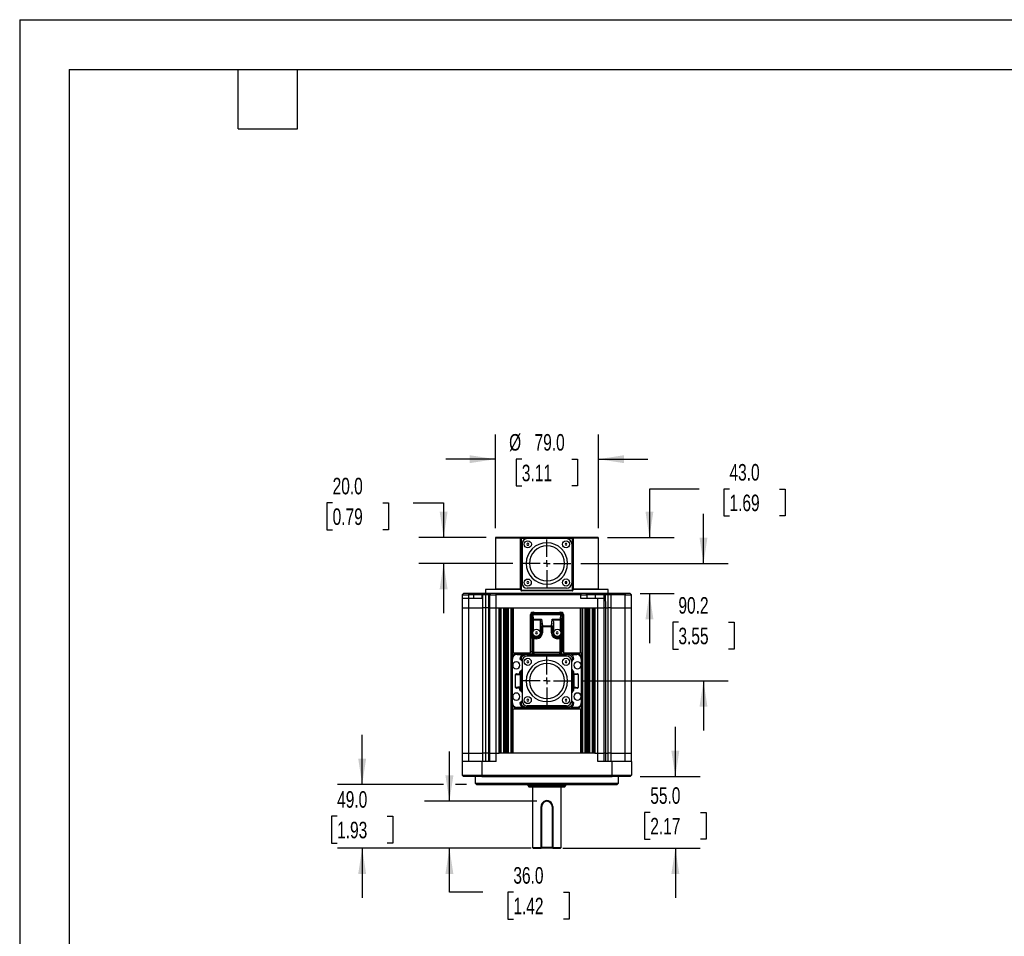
# Model space of a CAD drawing. Header units: millimetres. Extents: x 0 to 1676, y 0 to 1295.
# Tile 2 of 7: x 0 to 756, y 592 to 1295. Entities that reach past the tile are written whole.
import ezdxf

# ---------------------------------------------------------------- set-up
doc = ezdxf.new("R2010")
doc.units = ezdxf.units.MM
doc.header["$LTSCALE"] = 6
doc.linetypes.add('CENTERX2', pattern=[20.32, 12.7, -2.54, 2.54, -2.54])
doc.layers.add('CENTER', color=40, linetype='CENTERX2')
doc.layers.add('DIMENSIONS', color=140, linetype='Continuous', lineweight=25)
doc.layers.add('TEXT', color=140, linetype='Continuous', lineweight=25)
doc.styles.add('SLDTEXTSTYLE0', font='TXT', dxfattribs={"width": 0.7})
doc.dimstyles.new('SLDDIMSTYLE1', dxfattribs={"dimtxt": 12.948047, "dimasz": 19.812, "dimexe": 0, "dimexo": 0.0625, "dimgap": 3.237012, "dimtad": 0, "dimtih": 1, "dimtoh": 1, "dimrnd": 1e-09, "dimzin": 4, "dimdsep": 46, "dimtxsty": 'SLDTEXTSTYLE0', "dimsah": 1, "dimcen": 0.09, "dimadec": 0, "dimazin": 1, "dimtfac": 1, "dimtmove": 0, "dimatfit": 0, "dimfxl": 0, "dimfrac": 2, "dimtolj": 1, "dimtzin": 12, "dimarcsym": 0})
doc.dimstyles.new('SLDDIMSTYLE4', dxfattribs={"dimtxt": 12.948047, "dimasz": 19.812, "dimexe": 0, "dimexo": 0.0625, "dimgap": 3.237012, "dimtad": 0, "dimtih": 1, "dimtoh": 1, "dimrnd": 1e-09, "dimzin": 12, "dimdsep": 46, "dimtxsty": 'SLDTEXTSTYLE0', "dimsah": 1, "dimcen": 0.09, "dimadec": 0, "dimazin": 3, "dimtfac": 1, "dimtmove": 0, "dimatfit": 0, "dimfxl": 0, "dimfrac": 2, "dimtolj": 1, "dimtzin": 12, "dimarcsym": 0})

# ---------------------------------------------------------------- blocks, each defined once
blk = doc.blocks.new('_D_10')
at = {"layer": 'DIMENSIONS'}
for p, q in [((329.89, 695.69), (329.89, 733.79)), ((397.1, 695.69), (310.84, 695.69)), ((392.6, 659.69), (310.84, 659.69)), ((329.89, 625.92), (329.89, 659.69)), ((355.65, 625.92), (329.89, 625.92)), ((378.98, 625.92), (374.64, 625.92)), ((374.64, 625.92), (374.64, 605.34)), ((417.46, 625.92), (421.81, 625.92)), ((421.81, 625.92), (421.81, 605.34)), ((374.64, 605.34), (378.98, 605.34)), ((421.81, 605.34), (417.46, 605.34))]:
    blk.add_line(p, q, dxfattribs=at)
for points in [[(329.89, 695.69), (332.94, 715.51), (326.84, 715.51)], [(329.89, 659.69), (326.84, 639.88), (332.94, 639.88)]]:
    blk.add_solid(points, dxfattribs=at)
at = {"layer": 'DIMENSIONS', "char_height": 12.7, "attachment_point": 1, "style": 'SLDTEXTSTYLE0'}
for s, insert in [('36.0', (378.98, 645.19)), ('1.42', (378.98, 621.71))]:
    blk.add_mtext(s, dxfattribs=dict(at, insert=insert))
blk = doc.blocks.new('_D_11')
at = {"layer": 'DIMENSIONS'}
for p, q in [((262.93, 708.69), (262.93, 746.79)), ((325.32, 708.69), (243.88, 708.69)), ((343.1, 708.69), (334.46, 708.69)), ((243.69, 684.19), (239.34, 684.19)), ((239.34, 684.19), (239.34, 663.61)), ((282.17, 684.19), (286.52, 684.19)), ((286.52, 684.19), (286.52, 663.61)), ((239.34, 663.61), (243.69, 663.61)), ((392.6, 659.69), (243.88, 659.69)), ((262.93, 659.69), (262.93, 621.59)), ((286.52, 663.61), (282.17, 663.61))]:
    blk.add_line(p, q, dxfattribs=at)
for points in [[(262.93, 708.69), (265.98, 728.51), (259.88, 728.51)], [(262.93, 659.69), (259.88, 639.88), (265.98, 639.88)]]:
    blk.add_solid(points, dxfattribs=at)
at = {"layer": 'DIMENSIONS', "char_height": 12.7, "attachment_point": 1, "style": 'SLDTEXTSTYLE0'}
for s, insert in [('49.0', (243.69, 703.46)), ('1.93', (243.69, 679.99))]:
    blk.add_mtext(s, dxfattribs=dict(at, insert=insert))
blk = doc.blocks.new('_D_12')
at = {"layer": 'DIMENSIONS'}
for p, q in [((503.33, 714.69), (503.33, 752.79)), ((476.3, 714.69), (522.38, 714.69)), ((484.09, 687.19), (479.74, 687.19)), ((479.74, 687.19), (479.74, 666.61)), ((522.57, 687.19), (526.92, 687.19)), ((526.92, 687.19), (526.92, 666.61)), ((479.74, 666.61), (484.09, 666.61)), ((526.92, 666.61), (522.57, 666.61)), ((416.84, 659.69), (522.38, 659.69)), ((503.33, 659.69), (503.33, 621.59))]:
    blk.add_line(p, q, dxfattribs=at)
for points in [[(503.33, 714.69), (506.38, 734.51), (500.28, 734.51)], [(503.33, 659.69), (500.28, 639.88), (506.38, 639.88)]]:
    blk.add_solid(points, dxfattribs=at)
at = {"layer": 'DIMENSIONS', "char_height": 12.7, "attachment_point": 1, "style": 'SLDTEXTSTYLE0'}
for s, insert in [('55.0', (484.09, 706.46)), ('2.17', (484.09, 682.99))]:
    blk.add_mtext(s, dxfattribs=dict(at, insert=insert))
blk = doc.blocks.new('_D_13')
at = {"layer": 'DIMENSIONS'}
for p, q in [((524.92, 878.19), (524.92, 916.29)), ((430.75, 878.19), (543.97, 878.19)), ((505.68, 833.1), (501.33, 833.1)), ((501.33, 833.1), (501.33, 812.52)), ((544.16, 833.1), (548.51, 833.1)), ((548.51, 833.1), (548.51, 812.52)), ((501.33, 812.52), (505.68, 812.52)), ((548.51, 812.52), (544.16, 812.52)), ((430.75, 788.01), (543.97, 788.01)), ((524.92, 788.01), (524.92, 749.91))]:
    blk.add_line(p, q, dxfattribs=at)
for points in [[(524.92, 878.19), (527.97, 898.01), (521.87, 898.01)], [(524.92, 788.01), (521.87, 768.2), (527.97, 768.2)]]:
    blk.add_solid(points, dxfattribs=at)
at = {"layer": 'DIMENSIONS', "char_height": 12.7, "attachment_point": 1, "style": 'SLDTEXTSTYLE0'}
for s, insert in [('90.2', (505.68, 852.37)), ('3.55', (505.68, 828.9))]:
    blk.add_mtext(s, dxfattribs=dict(at, insert=insert))
blk = doc.blocks.new('_D_14')
at = {"layer": 'DIMENSIONS'}
for p, q in [((240.24, 924.65), (235.89, 924.65)), ((235.89, 924.65), (235.89, 904.07)), ((278.72, 924.65), (283.06, 924.65)), ((283.06, 924.65), (283.06, 904.07)), ((302.05, 924.65), (325.43, 924.65)), ((325.43, 924.65), (325.43, 898.19)), ((235.89, 904.07), (240.24, 904.07)), ((283.06, 904.07), (278.72, 904.07)), ((358.1, 898.19), (306.38, 898.19)), ((378.68, 878.19), (306.38, 878.19)), ((325.43, 878.19), (325.43, 840.09))]:
    blk.add_line(p, q, dxfattribs=at)
for points in [[(325.43, 898.19), (328.48, 918.01), (322.39, 918.01)], [(325.43, 878.19), (322.39, 858.38), (328.48, 858.38)]]:
    blk.add_solid(points, dxfattribs=at)
at = {"layer": 'DIMENSIONS', "char_height": 12.7, "attachment_point": 1, "style": 'SLDTEXTSTYLE0'}
for s, insert in [('20.0', (240.24, 943.92)), ('0.79', (240.24, 920.44))]:
    blk.add_mtext(s, dxfattribs=dict(at, insert=insert))
blk = doc.blocks.new('_D_15')
at = {"layer": 'DIMENSIONS'}
for p, q in [((521.54, 935.23), (483.44, 935.23)), ((483.44, 935.23), (483.44, 898.19)), ((544.88, 935.23), (540.53, 935.23)), ((540.53, 935.23), (540.53, 914.65)), ((583.35, 935.23), (587.7, 935.23)), ((587.7, 935.23), (587.7, 914.65)), ((540.53, 914.65), (544.88, 914.65)), ((587.7, 914.65), (583.35, 914.65)), ((451.34, 898.19), (502.49, 898.19)), ((476.32, 855.19), (502.49, 855.19)), ((483.44, 855.19), (483.44, 817.09))]:
    blk.add_line(p, q, dxfattribs=at)
for points in [[(483.44, 898.19), (486.49, 918.01), (480.39, 918.01)], [(483.44, 855.19), (480.39, 835.38), (486.49, 835.38)]]:
    blk.add_solid(points, dxfattribs=at)
at = {"layer": 'DIMENSIONS', "char_height": 12.7, "attachment_point": 1, "style": 'SLDTEXTSTYLE0'}
for s, insert in [('43.0', (544.88, 954.5)), ('1.69', (544.88, 931.02))]:
    blk.add_mtext(s, dxfattribs=dict(at, insert=insert))
blk = doc.blocks.new('_D_16')
at = {"layer": 'DIMENSIONS'}
for p, q in [((365.22, 905.31), (365.22, 977.25)), ((444.22, 905.31), (444.22, 977.25)), ((365.22, 958.2), (327.12, 958.2)), ((385.48, 958.2), (381.13, 958.2)), ((381.13, 958.2), (381.13, 937.62)), ((423.95, 958.2), (428.3, 958.2)), ((428.3, 958.2), (428.3, 937.62)), ((444.22, 958.2), (482.32, 958.2)), ((381.13, 937.62), (385.48, 937.62)), ((428.3, 937.62), (423.95, 937.62))]:
    blk.add_line(p, q, dxfattribs=at)
for points in [[(365.22, 958.2), (345.4, 961.24), (345.4, 955.15)], [(444.22, 958.2), (464.03, 955.15), (464.03, 961.24)]]:
    blk.add_solid(points, dxfattribs=at)
at = {"layer": 'DIMENSIONS', "char_height": 12.7, "attachment_point": 1, "style": 'SLDTEXTSTYLE0'}
for s, insert in [('%%c', (375.7, 977.47)), ('79.0', (395.25, 977.47)), ('3.11', (385.48, 953.99))]:
    blk.add_mtext(s, dxfattribs=dict(at, insert=insert))
blk = doc.blocks.new('SW_CENTERMARKSYMBOL_5')
at = {"layer": 'CENTER', "color": 0}
for p, q in [((0, 5.08), (0, 18.415)), ((-5.08, 0), (-18.415, 0)), ((0, 0), (-2.54, 0)), ((0, 0), (0, 2.54)), ((0, 0), (0, -2.54)), ((0, 0), (2.54, 0)), ((5.08, 0), (18.415, 0)), ((0, -5.08), (0, -18.415))]:
    blk.add_line(p, q, dxfattribs=at)
blk = doc.blocks.new('SW_CENTERMARKSYMBOL_6')
at = {"layer": 'CENTER', "color": 0}
for p, q in [((0, 5.08), (0, 18.415)), ((-5.08, 0), (-18.415, 0)), ((0, 0), (-2.54, 0)), ((0, 0), (0, 2.54)), ((0, 0), (0, -2.54)), ((0, 0), (2.54, 0)), ((5.08, 0), (18.415, 0)), ((0, -5.08), (0, -18.415))]:
    blk.add_line(p, q, dxfattribs=at)

msp = doc.modelspace()

# ---------------------------------------------------------------- linework, layer by layer
at = {"color": 7, "linetype": 'Continuous'}
for q in [(0.015, 0.016), (1676.415, 1295.416)]:
    msp.add_line((0.015, 1295.416), q, dxfattribs=at)
for p, q in [((365.216, 897.693), (365.216, 858.693)), ((384.5, 897.693), (365.216, 897.693)), ((384.756, 898.193), (365.716, 898.193)), ((384.5, 858.693), (384.5, 897.693)), ((384.5, 897.693), (384.717, 897.693)), ((385.217, 897.693), (384.717, 897.693)), ((384.717, 897.693), (384.717, 857.694)), ((384.926, 898.193), (384.756, 898.193)), ((385.217, 898.193), (385.217, 897.693)), ((424.215, 898.193), (385.217, 898.193)), ((385.217, 897.693), (424.215, 897.693)), ((385.217, 857.694), (385.217, 897.693)), ((385.666, 893.243), (385.666, 863.143)), ((419.766, 897.243), (389.666, 897.243)), ((423.766, 893.243), (423.766, 863.143)), ((424.215, 897.693), (424.215, 898.193)), ((424.715, 897.693), (424.215, 897.693)), ((424.215, 897.693), (424.215, 857.694)), ((424.676, 898.193), (424.43, 898.193)), ((443.67, 898.193), (424.676, 898.193)), ((424.715, 897.693), (424.715, 857.694)), ((424.715, 897.693), (424.932, 897.693)), ((424.932, 897.693), (424.932, 858.693)), ((444.216, 897.693), (424.932, 897.693)), ((444.216, 858.693), (444.216, 897.693)), ((339.733, 854.194), (339.728, 851.193)), ((340.735, 855.193), (339.733, 854.194)), ((339.733, 854.194), (344.716, 854.194)), ((344.716, 855.193), (340.735, 855.193)), ((344.716, 854.194), (344.716, 855.193)), ((348.716, 855.193), (344.716, 855.193)), ((344.716, 851.193), (344.716, 854.194)), ((348.716, 854.193), (344.716, 854.193)), ((348.716, 855.193), (348.716, 854.193)), ((355.546, 855.193), (348.716, 855.193)), ((354.733, 854.193), (348.716, 854.193)), ((348.716, 851.193), (348.716, 854.193)), ((354.733, 854.193), (354.728, 851.193)), ((355.55, 855.008), (354.733, 854.193)), ((355.549, 854.194), (354.733, 854.193)), ((355.549, 844.193), (355.549, 854.194)), ((357.683, 854.194), (355.549, 854.194)), ((355.735, 855.193), (355.55, 855.008)), ((355.549, 854.193), (355.549, 855.008)), ((357.683, 854.194), (357.671, 844.193)), ((358.391, 855.193), (357.683, 854.193)), ((359.85, 854.194), (357.683, 854.193)), ((357.716, 858.193), (357.716, 855.193)), ((384.236, 858.193), (357.716, 858.193)), ((360.558, 855.193), (358.391, 855.193)), ((359.85, 854.194), (359.837, 844.193)), ((360.558, 855.194), (359.85, 854.194)), ((360.733, 854.194), (359.85, 854.194)), ((361.735, 855.194), (360.558, 855.194)), ((360.733, 854.193), (360.716, 844.193)), ((361.735, 855.193), (360.733, 854.194)), ((360.733, 854.194), (365.716, 854.194)), ((365.716, 855.193), (361.735, 855.193)), ((365.216, 858.693), (384.5, 858.693)), ((365.716, 854.194), (365.716, 855.193)), ((430.716, 855.193), (365.716, 855.193)), ((365.716, 844.193), (365.716, 854.194)), ((430.716, 854.193), (365.716, 854.193)), ((384.679, 858.693), (384.5, 858.693)), ((384.717, 857.694), (385.217, 857.694)), ((385.217, 857.194), (385.217, 857.694)), ((385.217, 857.694), (424.215, 857.694)), ((424.215, 857.194), (385.217, 857.194)), ((419.766, 859.143), (389.666, 859.143)), ((424.215, 857.694), (424.215, 857.194)), ((424.215, 857.694), (424.715, 857.694)), ((424.932, 858.693), (424.753, 858.693)), ((424.932, 858.693), (444.216, 858.693)), ((451.716, 858.193), (425.202, 858.193)), ((434.697, 855.193), (430.716, 855.193)), ((430.716, 855.193), (430.716, 854.194)), ((430.716, 851.193), (430.716, 854.194)), ((430.716, 854.194), (435.699, 854.194)), ((435.699, 854.193), (434.697, 855.193)), ((441.716, 855.193), (434.697, 855.193)), ((435.704, 851.193), (435.699, 854.194)), ((441.716, 854.193), (435.699, 854.193)), ((441.716, 855.193), (441.716, 854.193)), ((447.701, 855.193), (441.716, 855.193)), ((441.716, 854.193), (441.716, 851.193)), ((448.699, 854.193), (441.716, 854.193)), ((447.701, 855.193), (447.883, 855.008)), ((447.883, 855.008), (448.699, 854.193)), ((449.582, 854.194), (448.699, 854.194)), ((448.704, 851.193), (448.699, 854.193)), ((448.874, 855.193), (449.582, 854.193)), ((451.041, 855.193), (448.874, 855.193)), ((449.582, 854.194), (449.595, 844.193)), ((451.749, 854.193), (449.582, 854.193)), ((451.041, 855.193), (451.749, 854.194)), ((453.883, 855.193), (451.041, 855.193)), ((451.716, 855.193), (451.716, 858.193)), ((451.761, 844.193), (451.749, 854.194)), ((453.883, 854.194), (451.749, 854.194)), ((453.883, 855.193), (453.883, 854.194)), ((464.716, 855.193), (453.883, 855.193)), ((453.883, 854.194), (453.883, 844.193)), ((464.716, 854.193), (453.883, 854.194)), ((464.716, 855.193), (464.716, 854.194)), ((468.697, 855.193), (464.716, 855.193)), ((464.716, 854.194), (469.699, 854.194)), ((464.716, 844.193), (464.716, 854.193)), ((469.699, 854.193), (468.697, 855.193)), ((469.716, 844.193), (469.699, 854.194)), ((339.728, 851.193), (339.716, 844.193)), ((344.716, 851.193), (339.728, 851.193)), ((354.728, 851.193), (344.716, 851.193)), ((344.716, 844.193), (344.716, 851.193)), ((443.716, 851.193), (430.716, 851.193)), ((443.716, 844.193), (443.716, 851.193)), ((448.704, 851.193), (443.716, 851.193)), ((448.716, 844.193), (448.704, 851.193)), ((339.716, 844.193), (339.716, 732.693)), ((339.716, 844.193), (344.716, 844.193)), ((344.716, 844.193), (355.549, 844.193)), ((344.716, 732.693), (344.716, 844.193)), ((357.671, 844.193), (355.549, 844.193)), ((355.549, 732.693), (355.549, 844.193)), ((359.837, 844.193), (357.671, 844.193)), ((357.671, 844.193), (357.671, 732.693)), ((360.716, 844.193), (359.837, 844.193)), ((359.837, 844.193), (359.837, 732.693)), ((360.716, 844.193), (365.716, 844.193)), ((360.716, 844.193), (360.716, 732.693)), ((365.716, 844.193), (368.002, 844.193)), ((365.716, 732.693), (365.716, 844.193)), ((368.002, 844.193), (373.43, 844.193)), ((368.002, 732.693), (368.002, 844.193)), ((368.979, 844.193), (368.979, 732.693)), ((369.74, 732.693), (369.74, 844.193)), ((371.692, 732.693), (371.692, 844.193)), ((372.453, 844.193), (372.453, 732.693)), ((373.502, 844.193), (373.43, 844.193)), ((373.43, 732.693), (373.43, 844.193)), ((373.502, 844.193), (378.93, 844.193)), ((373.502, 844.193), (373.502, 732.693)), ((374.479, 844.193), (374.479, 732.693)), ((375.24, 732.693), (375.24, 844.193)), ((377.192, 732.693), (377.192, 844.193)), ((377.953, 844.193), (377.953, 806.172)), ((378.93, 844.193), (430.502, 844.193)), ((378.93, 844.193), (378.93, 809.713)), ((394.144, 839.512), (393.712, 839.943)), ((393.712, 839.943), (415.72, 839.943)), ((394.144, 839.512), (394.144, 839.395)), ((415.288, 839.512), (394.144, 839.512)), ((394.144, 839.395), (394.144, 839.133)), ((394.407, 835.311), (394.144, 839.133)), ((394.144, 839.133), (415.288, 839.133)), ((395.07, 840.613), (414.362, 840.613)), ((415.288, 839.133), (415.025, 835.311)), ((415.72, 839.943), (415.288, 839.512)), ((415.288, 839.133), (415.288, 839.512)), ((430.502, 844.193), (435.93, 844.193)), ((430.502, 809.713), (430.502, 844.193)), ((431.479, 844.193), (431.479, 806.172)), ((432.24, 732.693), (432.24, 844.193)), ((434.192, 732.693), (434.192, 844.193)), ((434.953, 844.193), (434.953, 732.693)), ((436.002, 844.193), (435.93, 844.193)), ((435.93, 732.693), (435.93, 844.193)), ((436.002, 844.193), (441.43, 844.193)), ((436.002, 844.193), (436.002, 732.693)), ((436.979, 844.193), (436.979, 732.693)), ((437.74, 732.693), (437.74, 844.193)), ((439.692, 732.693), (439.692, 844.193)), ((440.453, 844.193), (440.453, 732.693)), ((441.43, 844.193), (443.716, 844.193)), ((441.43, 844.193), (441.43, 732.693)), ((443.716, 732.693), (443.716, 844.193)), ((443.716, 844.193), (448.716, 844.193)), ((448.716, 732.693), (448.716, 844.193)), ((449.595, 844.193), (448.716, 844.193)), ((449.595, 844.193), (449.595, 732.693)), ((449.595, 844.193), (451.761, 844.193)), ((451.761, 732.693), (451.761, 844.193)), ((453.883, 844.193), (451.761, 844.193)), ((453.883, 844.193), (453.883, 732.693)), ((453.883, 844.193), (464.716, 844.193)), ((464.716, 844.193), (469.716, 844.193)), ((464.716, 732.693), (464.716, 844.193)), ((469.716, 732.693), (469.716, 844.193)), ((392.016, 809.713), (392.016, 838.913)), ((392.716, 810.955), (392.716, 838.947)), ((392.716, 838.947), (393.148, 838.515)), ((393.148, 838.515), (393.41, 834.693)), ((393.41, 834.693), (393.41, 821.104)), ((393.731, 834.693), (393.41, 834.693)), ((394.407, 834.693), (393.731, 834.693)), ((394.407, 835.311), (400.555, 835.311)), ((394.407, 834.693), (394.407, 835.311)), ((400.001, 834.693), (394.407, 834.693)), ((394.407, 826.437), (394.407, 834.693)), ((399.716, 833.641), (400.276, 829.598)), ((399.716, 824.943), (399.716, 833.641)), ((400.555, 835.311), (401.26, 830.215)), ((408.172, 830.215), (408.877, 835.311)), ((408.877, 835.311), (415.025, 835.311)), ((409.716, 833.641), (409.156, 829.598)), ((415.025, 834.693), (409.431, 834.693)), ((409.716, 833.641), (409.716, 824.943)), ((415.025, 835.311), (415.025, 835.02)), ((415.025, 835.02), (415.025, 834.693)), ((415.025, 834.693), (415.025, 826.437)), ((416.022, 834.693), (415.025, 834.693)), ((416.284, 838.515), (416.022, 834.693)), ((416.022, 834.693), (416.022, 821.104)), ((416.716, 838.947), (416.284, 838.515)), ((416.716, 838.947), (416.716, 810.955)), ((417.416, 838.913), (417.416, 809.713)), ((399.716, 824.943), (400.276, 824.943)), ((401.26, 829.598), (400.276, 829.598)), ((400.276, 829.598), (400.276, 824.943)), ((401.26, 824.943), (400.276, 824.943)), ((401.26, 830.215), (401.26, 829.598)), ((401.26, 830.215), (408.172, 830.215)), ((401.26, 829.598), (401.26, 824.943)), ((408.172, 829.598), (401.26, 829.598)), ((408.172, 830.215), (408.172, 829.598)), ((408.814, 829.598), (408.172, 829.598)), ((408.172, 824.943), (408.172, 829.598)), ((408.172, 824.943), (409.156, 824.943)), ((409.156, 829.598), (408.814, 829.598)), ((409.156, 824.943), (409.156, 829.598)), ((409.156, 824.943), (409.716, 824.943)), ((393.41, 821.104), (393.76, 820.399)), ((394.757, 820.399), (393.76, 820.399)), ((393.76, 820.399), (393.76, 809.911)), ((394.407, 823.45), (394.407, 821.941)), ((394.407, 821.941), (394.479, 821.943)), ((394.757, 821.384), (394.479, 821.943)), ((394.479, 821.943), (396.716, 821.943)), ((394.757, 820.399), (394.757, 821.384)), ((396.716, 821.384), (394.757, 821.384)), ((396.716, 820.399), (394.757, 820.399)), ((394.757, 809.911), (394.757, 820.399)), ((396.716, 821.943), (396.716, 821.384)), ((396.716, 820.399), (396.716, 821.384)), ((412.716, 821.384), (412.716, 821.943)), ((412.716, 821.943), (414.953, 821.943)), ((414.675, 821.384), (412.716, 821.384)), ((412.716, 820.399), (412.716, 821.384)), ((414.675, 820.399), (412.716, 820.399)), ((414.953, 821.943), (414.675, 821.384)), ((414.675, 821.384), (414.675, 821.042)), ((414.675, 821.042), (414.675, 820.399)), ((414.675, 820.399), (414.675, 809.911)), ((415.672, 820.399), (414.675, 820.399)), ((414.953, 821.943), (415.025, 821.941)), ((415.025, 823.45), (415.025, 821.941)), ((416.022, 821.104), (415.672, 820.399)), ((415.672, 820.399), (415.672, 809.911)), ((378.93, 809.713), (378.216, 809.713)), ((378.216, 806.825), (378.216, 809.713)), ((378.93, 809.713), (392.016, 809.713)), ((381.819, 808.781), (381.714, 808.886)), ((381.714, 808.886), (427.718, 808.886)), ((387.946, 808.781), (381.819, 808.781)), ((381.819, 808.781), (381.819, 808.281)), ((388.714, 808.013), (387.946, 808.781)), ((393.76, 809.911), (392.716, 810.955)), ((393.01, 810.243), (394.049, 809.203)), ((393.76, 809.911), (394.757, 809.911)), ((414.675, 809.911), (394.757, 809.911)), ((394.757, 809.911), (394.757, 809.173)), ((394.757, 809.173), (394.757, 808.914)), ((394.757, 808.911), (414.675, 808.911)), ((414.675, 808.914), (414.675, 809.911)), ((415.672, 809.911), (414.675, 809.911)), ((415.383, 809.203), (416.422, 810.243)), ((416.716, 810.955), (415.672, 809.911)), ((417.416, 809.713), (430.502, 809.713)), ((421.486, 808.781), (420.718, 808.013)), ((427.613, 808.781), (421.486, 808.781)), ((427.718, 808.886), (427.613, 808.781)), ((430.502, 809.713), (431.217, 809.713)), ((431.217, 809.713), (431.217, 806.825)), ((377.716, 804.889), (377.821, 804.784)), ((377.716, 804.889), (377.716, 771.138)), ((377.821, 804.784), (377.821, 771.243)), ((377.821, 804.784), (378.321, 804.784)), ((378.321, 771.243), (378.321, 804.784)), ((381.819, 808.281), (386.058, 808.281)), ((383.978, 805.09), (384.982, 805.451)), ((384.205, 804.63), (385.136, 804.883)), ((385.666, 803.063), (385.666, 772.963)), ((420.718, 808.013), (388.714, 808.013)), ((419.766, 807.063), (389.666, 807.063)), ((423.374, 808.281), (427.613, 808.281)), ((423.766, 772.963), (423.766, 803.063)), ((424.297, 804.883), (425.227, 804.631)), ((424.45, 805.451), (425.454, 805.09)), ((431.111, 804.784), (431.111, 771.243)), ((431.111, 804.784), (431.611, 804.784)), ((431.611, 804.784), (431.716, 804.889)), ((431.611, 804.784), (431.611, 771.243)), ((431.716, 771.138), (431.716, 804.889)), ((383.965, 794.97), (384.716, 794.575)), ((383.965, 793.513), (383.965, 794.97)), ((384.92, 794.978), (384.195, 795.389)), ((384.716, 794.575), (384.716, 781.451)), ((425.237, 795.389), (424.512, 794.978)), ((425.467, 794.97), (424.716, 794.575)), ((424.716, 794.575), (424.716, 781.451)), ((425.467, 793.513), (425.467, 794.97)), ((380.716, 793.036), (384.14, 792.599)), ((380.716, 782.991), (380.716, 793.036)), ((384.109, 793.154), (381.292, 793.513)), ((381.292, 793.513), (383.965, 793.513)), ((383.965, 793.513), (384.109, 793.154)), ((384.14, 792.599), (384.14, 783.428)), ((428.716, 793.036), (425.292, 792.599)), ((425.292, 792.599), (425.292, 783.428)), ((425.323, 793.154), (425.467, 793.513)), ((428.14, 793.513), (425.323, 793.154)), ((425.467, 793.513), (428.14, 793.513)), ((428.716, 793.036), (428.716, 782.991)), ((384.14, 783.428), (380.716, 782.991)), ((384.109, 782.873), (381.292, 782.513)), ((383.965, 782.513), (381.292, 782.513)), ((383.965, 782.513), (384.109, 782.873)), ((383.965, 781.057), (383.965, 782.513)), ((384.716, 781.451), (383.965, 781.057)), ((384.195, 780.638), (384.92, 781.049)), ((424.512, 781.049), (425.237, 780.638)), ((425.467, 781.057), (424.716, 781.451)), ((425.292, 783.428), (428.716, 782.991)), ((425.323, 782.873), (425.467, 782.513)), ((428.14, 782.513), (425.323, 782.873)), ((425.467, 781.057), (425.467, 782.513)), ((428.14, 782.513), (425.467, 782.513)), ((377.821, 771.243), (377.716, 771.138)), ((378.321, 771.243), (377.821, 771.243)), ((385.135, 771.144), (384.205, 771.396)), ((425.227, 771.396), (424.297, 771.144)), ((431.111, 771.243), (431.611, 771.243)), ((431.611, 771.243), (431.716, 771.138)), ((377.953, 769.855), (377.953, 732.693)), ((378.216, 766.313), (378.216, 769.202)), ((378.93, 766.313), (378.216, 766.313)), ((378.93, 732.693), (378.93, 766.313)), ((430.502, 766.313), (378.93, 766.313)), ((381.819, 767.246), (381.714, 767.14)), ((427.718, 767.14), (381.714, 767.14)), ((386.058, 767.746), (381.819, 767.746)), ((381.819, 767.746), (381.819, 767.246)), ((387.946, 767.246), (381.819, 767.246)), ((384.982, 770.576), (383.978, 770.937)), ((388.714, 768.013), (387.946, 767.246)), ((420.718, 768.013), (388.714, 768.013)), ((419.766, 768.963), (389.666, 768.963)), ((421.486, 767.246), (420.718, 768.013)), ((427.613, 767.246), (421.486, 767.246)), ((427.613, 767.746), (423.374, 767.746)), ((425.454, 770.936), (424.449, 770.575)), ((427.613, 767.746), (427.613, 767.246)), ((427.613, 767.246), (427.718, 767.14)), ((430.502, 766.313), (430.502, 732.693)), ((431.217, 766.313), (430.502, 766.313)), ((431.217, 769.202), (431.217, 766.313)), ((431.479, 769.855), (431.479, 732.693)), ((339.716, 732.693), (344.716, 732.693)), ((339.716, 732.693), (339.727, 726.193)), ((339.727, 726.193), (339.746, 715.693)), ((354.716, 726.193), (339.727, 726.193)), ((344.716, 726.193), (344.716, 732.693)), ((344.716, 732.693), (355.549, 732.693)), ((354.716, 726.193), (354.716, 715.693)), ((365.716, 726.193), (354.716, 726.193)), ((357.671, 732.693), (355.549, 732.693)), ((355.549, 726.193), (355.549, 732.693)), ((359.837, 732.693), (357.671, 732.693)), ((357.671, 732.693), (357.679, 726.193)), ((360.716, 732.693), (359.837, 732.693)), ((359.837, 732.693), (359.845, 726.193)), ((360.716, 732.693), (365.716, 732.693)), ((360.716, 732.693), (360.727, 726.193)), ((365.716, 732.693), (368.002, 732.693)), ((365.716, 726.193), (365.716, 732.693)), ((373.43, 732.693), (368.002, 732.693)), ((373.43, 732.693), (373.502, 732.693)), ((378.93, 732.693), (373.502, 732.693)), ((430.502, 732.693), (378.93, 732.693)), ((435.93, 732.693), (430.502, 732.693)), ((435.93, 732.693), (436.002, 732.693)), ((441.43, 732.693), (436.002, 732.693)), ((441.43, 732.693), (443.716, 732.693)), ((443.716, 732.693), (448.716, 732.693)), ((443.716, 726.193), (443.716, 732.693)), ((454.716, 726.193), (443.716, 726.193)), ((448.705, 726.193), (448.716, 732.693)), ((449.595, 732.693), (448.716, 732.693)), ((449.595, 732.693), (449.587, 726.193)), ((449.595, 732.693), (451.761, 732.693)), ((451.753, 726.193), (451.761, 732.693)), ((453.883, 732.693), (451.761, 732.693)), ((453.883, 732.693), (453.883, 726.193)), ((453.883, 732.693), (464.716, 732.693)), ((454.716, 715.693), (454.716, 726.193)), ((469.705, 726.193), (454.716, 726.193)), ((464.716, 732.693), (469.716, 732.693)), ((464.716, 726.193), (464.716, 732.693)), ((469.705, 726.193), (469.686, 715.693)), ((469.705, 726.193), (469.716, 732.693)), ((339.746, 715.693), (354.716, 715.693)), ((339.746, 715.693), (340.747, 714.693)), ((354.716, 714.693), (340.747, 714.693)), ((349.716, 714.693), (349.716, 709.693)), ((354.716, 715.693), (454.716, 715.693)), ((354.716, 715.693), (354.716, 714.693)), ((354.716, 714.693), (454.716, 714.693)), ((454.716, 715.693), (469.686, 715.693)), ((454.716, 714.693), (454.716, 715.693)), ((468.685, 714.693), (454.716, 714.693)), ((459.716, 709.693), (459.716, 714.693)), ((469.686, 715.693), (468.685, 714.693)), ((349.716, 709.693), (350.716, 708.693)), ((349.716, 709.693), (459.716, 709.693)), ((350.716, 708.693), (458.716, 708.693)), ((390.216, 708.693), (390.216, 707.693)), ((390.216, 707.693), (390.966, 706.693)), ((390.216, 707.693), (419.216, 707.693)), ((390.966, 706.693), (404.716, 706.693)), ((393.716, 706.693), (393.716, 660.193)), ((404.716, 706.693), (418.466, 706.693)), ((415.716, 660.193), (415.716, 706.693)), ((418.466, 706.693), (419.216, 707.693)), ((419.216, 707.693), (419.216, 708.693)), ((458.716, 708.693), (459.716, 709.693)), ((400.259, 691.693), (400.716, 691.693)), ((400.259, 660.193), (400.259, 691.693)), ((400.716, 660.193), (400.716, 691.693)), ((409.173, 691.693), (408.716, 691.693)), ((408.716, 691.693), (408.716, 660.193)), ((409.173, 691.693), (409.173, 660.193)), ((393.716, 660.193), (394.216, 659.693)), ((393.716, 660.193), (400.259, 660.193)), ((394.216, 659.693), (400.216, 659.693)), ((400.488, 659.965), (400.216, 659.693)), ((409.216, 659.693), (400.216, 659.693)), ((400.488, 659.965), (400.259, 660.193)), ((400.716, 660.193), (400.488, 659.965)), ((408.716, 660.193), (400.716, 660.193)), ((408.716, 660.193), (408.944, 659.965)), ((409.173, 660.193), (408.944, 659.965)), ((408.944, 659.965), (409.216, 659.694)), ((409.173, 660.193), (415.716, 660.193)), ((415.216, 659.693), (415.716, 660.193))]:
    msp.add_line(p, q)
at = {"flags": 128}
for points in [[(384.5, 897.693), (384.505, 897.791), (384.52, 897.885), (384.543, 897.971), (384.575, 898.047), (384.614, 898.109), (384.658, 898.155), (384.706, 898.184), (384.756, 898.193)], [(424.676, 898.193), (424.726, 898.184), (424.774, 898.155), (424.818, 898.109), (424.857, 898.047), (424.889, 897.971), (424.912, 897.885), (424.927, 897.791), (424.932, 897.693)], [(358.391, 855.194), (357.821, 855.194), (357.173, 855.194), (356.47, 855.193), (355.735, 855.193)], [(384.5, 858.693), (384.484, 858.523), (384.461, 858.432), (384.424, 858.34), (384.386, 858.281), (384.335, 858.229), (384.239, 858.193)], [(425.194, 858.194), (425.091, 858.232), (425.006, 858.341), (424.969, 858.435), (424.946, 858.526), (424.932, 858.693)], [(448.874, 855.194), (448.4, 855.194), (448.04, 855.194), (447.804, 855.193), (447.701, 855.193)], [(415.288, 839.512), (415.667, 839.434), (415.909, 839.271)], [(399.716, 833.641), (399.776, 834.193), (400.001, 834.693)], [(400.555, 835.311), (400.258, 835.015), (400.001, 834.693)], [(408.877, 835.311), (409.174, 835.015), (409.431, 834.693)], [(409.716, 833.641), (409.652, 834.192), (409.431, 834.693)], [(400.607, 830.007), (400.912, 830.146), (401.26, 830.215)], [(386.058, 808.281), (386.862, 808.616), (387.946, 808.781)], [(423.374, 808.281), (422.57, 808.616), (421.486, 808.781)], [(427.613, 808.781), (427.613, 808.738), (427.613, 808.629), (427.613, 808.469), (427.613, 808.281)], [(378.216, 806.825), (377.849, 805.913), (377.716, 804.889)], [(425.227, 804.631), (424.285, 803.861), (423.762, 803.24)], [(431.716, 804.889), (431.583, 805.913), (431.217, 806.825)], [(423.766, 796.781), (424.294, 796.158), (425.238, 795.39)], [(425.238, 780.637), (424.294, 779.869), (423.766, 779.246)], [(377.716, 771.138), (377.849, 770.114), (378.216, 769.202)], [(423.762, 772.787), (424.285, 772.167), (425.227, 771.396)], [(431.217, 769.202), (431.583, 770.114), (431.716, 771.138)], [(387.946, 767.246), (386.862, 767.411), (386.058, 767.746)], [(421.486, 767.246), (422.57, 767.411), (423.374, 767.746)], [(409.216, 659.693), (411.678, 659.693), (413.59, 659.693), (414.801, 659.693), (415.216, 659.693)]]:
    msp.add_lwpolyline(points, dxfattribs=at)
for centre, radius in [((390.036, 892.873), 2.75), ((419.396, 892.873), 2.704), ((390.036, 863.513), 2.704), ((419.396, 863.513), 2.75), ((396.716, 824.943), 2.75), ((412.716, 824.943), 2.75), ((390.036, 802.693), 2.704), ((419.396, 802.693), 2.704), ((390.036, 773.333), 2.704), ((419.396, 773.333), 2.704)]:
    msp.add_circle(centre, radius)
for centre, radius, start, end in [((365.716, 897.693), 0.5, 90, 180), ((385.217, 897.693), 0.5, 135.000054, 180.000008), ((385.217, 897.693), 0.5, 90.000008, 135.000054), ((389.666, 893.243), 4, 90, 180), ((404.716, 878.193), 15.875, 0, 180), ((390.036, 892.873), 0.75, 360, 180), ((390.036, 892.873), 0.75, 180, 0), ((419.396, 892.873), 0.704, 0, 180), ((419.396, 892.873), 0.704, 180, 360), ((419.766, 893.243), 4, 0, 90), ((424.215, 897.693), 0.5, 44.999946, 89.999992), ((424.215, 897.693), 0.5, 359.999992, 44.999946), ((443.716, 897.693), 0.5, 0, 90), ((404.716, 878.193), 13.44, 0, 180), ((404.716, 878.193), 15.875, 180, 0), ((404.716, 878.193), 13.44, 180, 0), ((389.666, 863.143), 4, 180, 270), ((390.036, 863.513), 0.704, 0, 180), ((390.036, 863.513), 0.704, 180, 360), ((419.396, 863.513), 0.75, 360, 180), ((419.396, 863.513), 0.75, 180, 0), ((419.766, 863.143), 4, 270, 0), ((364.716, 858.693), 0.5, 270, 0), ((384.23, 858.693), 0.5, 270.702188, 0.019606), ((385.217, 857.694), 0.5, 180.000196, 225.000015), ((385.217, 857.694), 0.5, 224.999985, 269.999804), ((424.215, 857.694), 0.5, 270.000196, 315.000015), ((424.215, 857.694), 0.5, 314.999985, 359.999804), ((425.199, 858.688), 0.495, 192.27098, 270.371147), ((444.716, 858.693), 0.5, 180, 270), ((394.016, 838.913), 2, 58.211669, 180), ((393.711, 838.948), 0.995, 89.934715, 180.065285), ((394.153, 838.506), 1.005, 90.508126, 179.491874), ((394.049, 838.174), 0.964, 84.350363, 159.233618), ((415.416, 838.913), 2, 0, 121.788331), ((415.248, 837.705), 1.428, 59.654428, 88.39355), ((415.721, 838.948), 0.995, 359.934715, 90.065285), ((415.433, 838.564), 0.852, 356.713604, 56.036759), ((394.312, 834.352), 0.964, 84.350363, 159.233618), ((415.12, 834.352), 0.964, 20.766382, 95.649637), ((415.688, 838.4), 0.607, 10.977992, 62.407426), ((396.716, 824.943), 0.75, 0, 180), ((396.716, 824.943), 0.75, 180, 0), ((396.716, 824.943), 4.544, 270, 0), ((396.716, 824.943), 3.56, 270, 360), ((396.716, 824.943), 3, 270, 0), ((400.937, 829.401), 0.691, 118.570588, 163.43243), ((408.198, 829.163), 1.053, 24.396961, 91.427645), ((412.716, 824.943), 4.544, 180, 270), ((412.716, 824.943), 3.56, 180, 270), ((412.716, 824.943), 3, 180, 270), ((412.716, 824.943), 0.75, 0, 180), ((412.716, 824.943), 0.75, 180, 360), ((394.435, 820.895), 1.046, 91.572565, 168.464725), ((394.755, 820.381), 0.995, 134.521105, 178.964018), ((394.773, 820.367), 1.017, 90.901178, 134.665438), ((414.663, 820.375), 1.008, 1.340419, 89.318255), ((414.986, 820.883), 1.059, 12.082554, 87.880157), ((381.819, 804.784), 3.998, 89.999396, 180.000611), ((381.701, 804.909), 3.978, 89.82476, 151.210239), ((393.666, 810.93), 0.95, 178.504799, 226.585683), ((394.748, 809.902), 0.987, 179.488627, 270.511373), ((414.684, 809.903), 0.989, 269.511193, 314.961442), ((414.683, 809.902), 0.989, 315.038558, 0.488807), ((415.766, 810.93), 0.95, 313.425511, 1.484007), ((427.613, 804.784), 3.998, 359.999518, 90.000483), ((427.731, 804.909), 3.978, 28.789761, 90.17524), ((381.818, 804.784), 3.497, 89.986836, 180.013039), ((381.216, 800.013), 2.75, 0, 180), ((384.476, 805.05), 0.499, 175.34094, 237.101159), ((387.962, 804.768), 3.997, 118.454725, 175.368998), ((381.216, 800.013), 5.5, 35.923389, 57.083014), ((385.448, 805.272), 0.499, 158.928106, 231.218338), ((388.713, 804.017), 3.997, 89.986686, 158.966746), ((381.216, 800.013), 6.251, 42.323906, 51.167839), ((389.666, 803.063), 4, 90, 180), ((404.716, 788.013), 15.875, 0, 180), ((390.036, 802.693), 0.704, 0, 180), ((390.036, 802.693), 0.704, 180, 360), ((404.716, 788.013), 13.44, 0, 180), ((419.396, 802.693), 0.704, 0, 180), ((419.396, 802.693), 0.704, 180, 360), ((419.766, 803.063), 4, 0, 90), ((420.719, 804.017), 3.997, 21.033005, 90.013285), ((421.47, 804.768), 3.997, 4.631117, 61.545299), ((428.216, 800.013), 6.251, 128.831057, 137.676094), ((423.984, 805.272), 0.499, 308.785143, 21.078344), ((424.956, 805.05), 0.499, 302.892366, 4.674878), ((428.216, 800.013), 2.75, 0, 180), ((427.614, 804.784), 3.497, 359.987009, 90.011461), ((381.216, 800.013), 2.75, 180, 0), ((384.465, 794.969), 0.5, 122.721774, 179.883627), ((381.216, 800.013), 5.5, 302.786534, 324.007206), ((385.216, 794.574), 0.5, 126.264837, 179.885445), ((381.216, 800.013), 6.251, 306.33492, 315.390472), ((428.216, 800.013), 6.251, 224.609528, 233.66508), ((424.216, 794.574), 0.5, 0.114547, 53.735152), ((424.967, 794.969), 0.5, 0.116676, 57.278226), ((428.216, 800.013), 2.75, 180, 0), ((381.231, 793.001), 0.516, 83.183638, 176.082671), ((380.991, 792.701), 3.15, 358.135114, 8.253519), ((404.716, 788.013), 15.875, 180, 0), ((404.716, 788.013), 13.44, 180, 0), ((428.739, 792.685), 3.448, 172.184538, 181.426828), ((428.193, 792.991), 0.526, 4.985465, 95.748226), ((381.216, 776.013), 2.75, 0, 180), ((381.24, 783.036), 0.526, 184.985465, 275.748226), ((384.465, 781.058), 0.5, 180.116699, 237.278174), ((380.992, 783.326), 3.15, 351.745478, 1.865889), ((381.216, 776.013), 5.5, 35.992794, 57.213468), ((385.216, 781.452), 0.5, 180.114547, 233.735152), ((381.216, 776.013), 6.251, 44.609528, 53.66508), ((428.216, 776.013), 6.251, 126.334921, 135.390472), ((424.216, 781.452), 0.5, 306.26489, 359.885423), ((424.967, 781.058), 0.5, 302.721774, 359.883627), ((428.441, 783.326), 3.15, 178.135114, 188.253519), ((428.216, 776.013), 2.75, 0, 180), ((428.201, 783.026), 0.516, 263.183638, 356.082671), ((381.819, 771.243), 3.998, 179.999396, 270.000611), ((381.818, 771.243), 3.497, 179.986728, 270.013264), ((381.216, 776.013), 2.75, 180, 0), ((384.476, 770.977), 0.499, 122.887688, 184.669603), ((381.216, 776.013), 5.5, 302.916986, 324.076611), ((385.448, 770.755), 0.499, 128.78516, 201.078273), ((381.216, 776.013), 6.251, 308.831057, 317.676094), ((389.666, 772.963), 4, 180, 270), ((390.036, 773.333), 0.704, 0, 180), ((390.036, 773.333), 0.704, 180, 360), ((419.396, 773.333), 0.704, 0, 180), ((419.396, 773.333), 0.704, 180, 360), ((419.766, 772.963), 4, 270, 0), ((428.216, 776.013), 6.251, 222.323906, 231.167987), ((423.984, 770.755), 0.499, 338.85163, 51.234206), ((424.956, 770.977), 0.499, 355.257498, 57.122927), ((428.216, 776.013), 2.75, 180, 0), ((427.614, 771.243), 3.497, 269.986741, 0.013269), ((427.613, 771.243), 3.998, 269.999533, 0.000467), ((381.701, 771.118), 3.978, 208.789761, 270.17524), ((387.962, 771.259), 3.997, 184.631117, 241.545299), ((388.713, 772.01), 3.997, 201.032861, 270.013312), ((420.719, 772.01), 3.997, 269.988085, 338.957994), ((421.47, 771.259), 3.997, 298.454693, 355.360085), ((427.731, 771.118), 3.978, 269.82476, 331.210239), ((404.716, 691.738), 4.457, 359.426567, 180.573433), ((404.716, 691.693), 4, 0, 180)]:
    msp.add_arc(centre, radius, start, end)
at = {"layer": 'TEXT'}
for p, q in [((38.1, 1257.3), (1638.3, 1257.3)), ((38.1, 1257.3), (38.1, 38.1)), ((167.64, 1211.58), (167.64, 1257.3)), ((213.36, 1211.58), (213.36, 1257.3)), ((167.64, 1211.58), (213.36, 1211.58))]:
    msp.add_line(p, q, dxfattribs=at)

# ---------------------------------------------------------------- block references
at = {"layer": 'CENTER'}
for name, p in [('SW_CENTERMARKSYMBOL_5', (404.716, 878.193)), ('SW_CENTERMARKSYMBOL_6', (404.716, 788.013))]:
    msp.add_blockref(name, p, dxfattribs=at)

# ---------------------------------------------------------------- dimensions: what is measured, and where the dimension line sits
at = {"layer": 'DIMENSIONS'}
dim = msp.add_linear_dim(base=(444.216, 958.196), p1=(365.216, 897.693), p2=(444.216, 897.693), text='%%c<>', dimstyle='SLDDIMSTYLE1', dxfattribs=at)
dim.commit()
dim.dimension.update_dxf_attribs({"geometry": '_D_16', "text_midpoint": (404.716, 958.196), "dimtype": 160})
for base, p1, p2, dimstyle, picture, middle in [((483.44, 898.193), (468.697, 855.193), (443.716, 898.193), 'SLDDIMSTYLE1', '_D_15', (483.44, 935.23)), ((325.433, 898.193), (386.301, 878.193), (365.716, 898.193), 'SLDDIMSTYLE1', '_D_14', (325.433, 924.649)), ((524.92, 788.013), (423.131, 878.193), (423.131, 788.013), 'SLDDIMSTYLE4', '_D_13', (524.92, 833.103)), ((503.33, 659.693), (468.685, 714.693), (409.216, 659.693), 'SLDDIMSTYLE1', '_D_12', (503.33, 687.193)), ((262.93, 659.693), (350.716, 708.693), (400.216, 659.693), 'SLDDIMSTYLE1', '_D_11', (262.93, 684.193)), ((329.891, 659.693), (404.716, 695.693), (400.216, 659.693), 'SLDDIMSTYLE1', '_D_10', (329.891, 625.921))]:
    dim = msp.add_linear_dim(base=base, p1=p1, p2=p2, angle=90, dimstyle=dimstyle, dxfattribs=at)
    dim.commit()
    dim.dimension.update_dxf_attribs({"geometry": picture, "text_midpoint": middle, "dimtype": 160})

doc.saveas('drawing.dxf')
